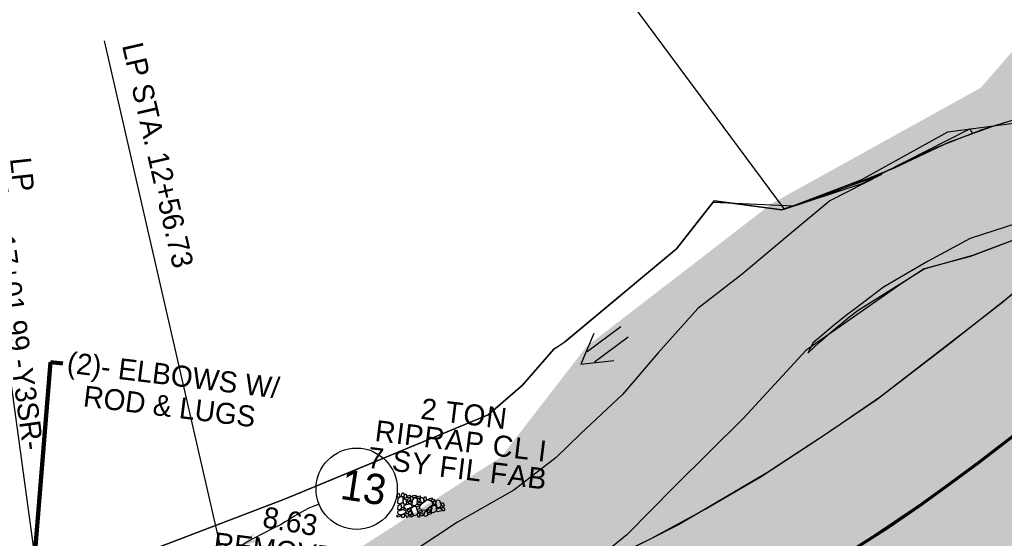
# Model space of a CAD drawing. Extents: x 1160024 to 2574774, y 200346 to 1150377.
# Tile 40 of 118: x 2482852 to 2483087, y 366112 to 366235. Entities that reach past the tile are written whole.
import ezdxf
from ezdxf.enums import TextEntityAlignment as Align

# ---------------------------------------------------------------- set-up
doc = ezdxf.new("R2010")
doc.units = 0
doc.header["$MEASUREMENT"] = 0
for name, color, linetype, lineweight in [('Exist Earthen Structure Ditch Cogo Point CELL', 5, 'Continuous', 13), ('Exist Plan Preparation Drainage Arrows Symbol CELL', 5, 'Continuous', 30), ('Exist Plan Preparation Drainage Notes Label', 31, 'Continuous', 30), ('Exist Plan Preparation Watershed Blue', 5, 'Continuous', 30), ('Prop Drainage Structure Pipe Elbow Label', 9, 'Continuous', 30), ('Prop Drainage Structure Pipe Removal Label', 9, 'Continuous', 30), ('Prop Erosion Rip Rap Pad at Outlet CELL', 9, 'Continuous', 30), ('Prop Plan Preparation Watershed Pre Construction', 131, 'Continuous', 30), ('Prop Vertical Profile Ditch Grade Median Label', 5, 'Continuous', 40)]:
    doc.layers.add(name, color=color, linetype=linetype, lineweight=lineweight)
doc.layers.add('Scratch_Level_6', color=30, linetype='Continuous', lineweight=0, plot=False)
doc.styles.add('Style-font000', font='font000.shx')
doc.styles.add('Style-GEOMETRICFUTURA_211_M_L', font='GEOMETRICFUTURA_211_M_L.shx')
doc.dimstyles.new('erosion_control', dxfattribs={"dimtxt": 4.99999, "dimasz": 9.99998, "dimexe": 2.499995, "dimexo": 2.499995, "dimgap": 2.499995, "dimtad": 0, "dimtih": 1, "dimtoh": 1, "dimzin": 3, "dimdsep": 46, "dimtxsty": 'Style-GEOMETRICFUTURA_211_M_L', "dimcen": 0.09, "dimaunit": 1, "dimadec": 4, "dimazin": 3, "dimtfac": 1, "dimtofl": 0, "dimtmove": 0, "dimatfit": 1, "dimfxl": 1, "dimtzin": 3, "dimlwd": 106, "dimarcsym": 0})

# ---------------------------------------------------------------- blocks, each defined once
blk = doc.blocks.new('PROP EROSION RIP RAP PAD AT OUTLET_6')
at = {"layer": 'Prop Erosion Rip Rap Pad at Outlet CELL', "flags": 128}
for points in [[(0, -0.3), (-0.21, -0.38), (-0.7, -0.61), (-0.9, -0.33), (-0.9, -0.14), (-0.3, 0.15), (0, 0), (0, -0.3)], [(1.01, -0.15), (0.79, -0.24), (0.26, -0.48), (0.11, -0.18), (0.1, 0.01), (0.66, 0.26), (1, 0.15), (1.01, -0.15)], [(-1.43, -2.98), (-1.65, -2.8), (-1.78, -2.31), (-1.55, -2.09), (-1.36, -2.09), (-1.14, -2.68), (-1.24, -2.9), (-1.43, -2.98)], [(-1.63, -1.06), (-1.23, -0.88), (-0.25, -0.55), (0.29, -1.03), (0.25, -1.56), (-0.94, -1.88), (-1.51, -1.59), (-1.63, -1.19)], [(-1.28, -1.96), (-1.05, -1.95), (-0.6, -1.94), (-0.48, -2.24), (-0.48, -2.43), (-1.08, -2.44), (-1.38, -2.23), (-1.28, -1.96)], [(-0.38, -1.94), (0.11, -1.81), (1.12, -1.79), (1.49, -2.46), (1.3, -2.88), (0.06, -2.83), (-0.35, -2.41), (-0.38, -1.94)], [(0.7, -1.76), (0.51, -1.46), (0.27, -0.88), (0.61, -0.45), (1.01, -0.44), (1.22, -1.34), (1.04, -1.64), (0.7, -1.76)], [(-2.33, -4.25), (-2.03, -4.16), (-1.54, -4.11), (-1.43, -4.45), (-1.49, -4.71), (-2.13, -4.65), (-2.35, -4.44), (-2.33, -4.25)], [(-2.2, -5.11), (-1.91, -4.89), (-1.24, -4.68), (-0.9, -4.98), (-0.9, -5.28), (-1.71, -5.6), (-2.1, -5.41), (-2.2, -5.11)], [(-1.74, -3.63), (-1.94, -3.4), (-2.06, -2.91), (-1.88, -2.69), (-1.65, -2.69), (-1.45, -3.31), (-1.55, -3.51), (-1.74, -3.63)], [(0.09, -5.75), (-0.63, -5.28), (-1.68, -3.89), (-1.18, -2.79), (-0.39, -2.54), (0.96, -4.23), (0.86, -5.2), (0.2, -5.88)], [(0.55, -3.7), (0.32, -3.53), (0.21, -3.04), (0.41, -2.8), (0.6, -2.84), (0.81, -3.4), (0.74, -3.59), (0.55, -3.7)], [(1.09, -3.95), (0.86, -3.73), (0.79, -3.25), (0.96, -3.01), (1.19, -3.01), (1.39, -3.65), (1.27, -3.84), (1.09, -3.95)], [(1.11, -3.98), (1.51, -3.85), (2.11, -3.84), (2.35, -4.35), (2.2, -4.66), (1.34, -4.59), (1.11, -4.26), (1.11, -3.98)], [(1.66, -3.81), (1.42, -3.64), (1.31, -3.15), (1.52, -2.91), (1.71, -2.95), (1.91, -3.51), (1.85, -3.7), (1.66, -3.81)], [(-2.39, -7.4), (-2.61, -7.23), (-2.74, -6.74), (-2.51, -6.51), (-2.33, -6.51), (-2.09, -7.1), (-2.2, -7.33), (-2.39, -7.4)], [(-2.2, -6.38), (-2.43, -6.2), (-2.55, -5.71), (-2.33, -5.49), (-2.14, -5.49), (-1.9, -6.08), (-2.01, -6.3), (-2.2, -6.38)], [(-2.04, -6.4), (-1.51, -6.29), (-0.5, -6.36), (-0.19, -6.96), (-0.35, -7.49), (-1.55, -7.41), (-2.09, -6.93), (-2.04, -6.4)], [(-1.05, -5.96), (-1.26, -6.08), (-1.75, -6.29), (-1.95, -5.96), (-1.95, -5.8), (-1.35, -5.56), (-1.16, -5.66), (-1.05, -5.96)], [(-0.69, -6.21), (-0.91, -6.05), (-1, -5.55), (-0.83, -5.33), (-0.6, -5.33), (-0.39, -5.91), (-0.5, -6.14), (-0.69, -6.21)], [(-0.19, -5.89), (0.11, -5.76), (0.52, -5.86), (0.72, -6.2), (0.61, -6.39), (0.01, -6.4), (-0.19, -6.08), (-0.19, -5.89)], [(2.1, -7.03), (1.64, -7.3), (0.55, -7.78), (-0.1, -7.08), (-0.11, -6.59), (1.3, -6.14), (2.01, -6.41), (2.22, -7.01)], [(1.22, -5.99), (1.02, -5.8), (0.94, -5.33), (1.12, -5.09), (1.35, -5.09), (1.52, -5.69), (1.41, -5.88), (1.22, -5.99)], [(2.5, -5.96), (2.31, -6.15), (1.9, -6.28), (1.6, -6.09), (1.59, -5.76), (2.19, -5.68), (2.49, -5.78), (2.5, -5.96)], [(1.99, -5.69), (1.76, -5.5), (1.65, -5.01), (1.85, -4.79), (2.04, -4.83), (2.25, -5.38), (2.17, -5.56), (1.99, -5.69)], [(-2.95, -8.95), (-2.65, -8.85), (-2.16, -8.8), (-2.05, -9.14), (-2.11, -9.4), (-2.75, -9.34), (-2.98, -9.13), (-2.95, -8.95)], [(-2.39, -8.78), (-2.59, -8.51), (-2.74, -8.03), (-2.51, -7.84), (-2.34, -7.84), (-2.09, -8.44), (-2.2, -8.66), (-2.39, -8.78)], [(-1.5, -7.7), (-1.71, -7.78), (-2.2, -7.89), (-2.43, -7.68), (-2.44, -7.53), (-1.95, -7.29), (-1.65, -7.4), (-1.54, -7.59)], [(-1.68, -8.8), (-1.75, -8.61), (-1.96, -8.13), (-1.66, -7.89), (-1.48, -7.89), (-1.24, -8.53), (-1.45, -8.69), (-1.68, -8.8)], [(-0.5, -9.34), (-0.84, -9.53), (-1.55, -9.66), (-1.85, -9.36), (-1.85, -9.06), (-1.04, -8.83), (-0.66, -8.93), (-0.5, -9.34)], [(-0.98, -8.48), (-1.21, -8.26), (-1.33, -7.78), (-1.1, -7.55), (-0.91, -7.58), (-0.71, -8.14), (-0.79, -8.36), (-0.98, -8.48)], [(0.14, -7.53), (0.32, -7.93), (0.65, -8.94), (0.17, -9.43), (-0.35, -9.44), (-0.64, -8.25), (-0.5, -7.64), (0.02, -7.56)], [(0.41, -10.16), (0.19, -9.98), (0.05, -9.49), (0.27, -9.26), (0.46, -9.26), (0.7, -9.86), (0.6, -10.09), (0.41, -10.16)], [(0.91, -8.69), (0.72, -8.53), (0.55, -7.99), (0.77, -7.76), (0.96, -7.8), (1.2, -8.39), (1.14, -8.58), (0.91, -8.69)], [(1.4, -9.03), (1.71, -9.43), (2.04, -10.4), (1.56, -10.94), (1.04, -10.83), (0.7, -9.64), (0.89, -9.19), (1.4, -8.95)], [(1.12, -7.78), (1.42, -7.65), (1.84, -7.75), (2.04, -8.09), (1.92, -8.28), (1.32, -8.29), (1.12, -7.96), (1.12, -7.78)], [(2.56, -8.7), (2.3, -8.93), (1.86, -9.01), (1.59, -8.84), (1.57, -8.54), (2.17, -8.45), (2.47, -8.51), (2.56, -8.7)], [(1.77, -9.44), (2.07, -9.33), (2.49, -9.43), (2.67, -9.76), (2.56, -9.95), (1.96, -9.96), (1.77, -9.63), (1.77, -9.44)], [(2.25, -8.09), (2.01, -7.91), (1.9, -7.43), (2.1, -7.19), (2.29, -7.23), (2.5, -7.78), (2.44, -7.96), (2.25, -8.09)], [(-3.26, -9.56), (-2.96, -9.48), (-2.48, -9.43), (-2.36, -9.76), (-2.43, -10.03), (-3.06, -9.96), (-3.29, -9.75), (-3.26, -9.56)], [(-3.1, -10.56), (-2.8, -10.48), (-2.31, -10.43), (-2.2, -10.76), (-2.26, -11.03), (-2.9, -10.96), (-3.13, -10.75), (-3.1, -10.56)], [(-2.44, -9.83), (-1.93, -9.74), (-0.95, -9.69), (-0.59, -10.39), (-0.8, -10.88), (-2, -10.83), (-2.43, -10.35), (-2.44, -9.83)], [(-0.48, -10.19), (-0.11, -10.11), (0.52, -10.1), (0.74, -10.63), (0.66, -10.91), (-0.28, -10.83), (-0.51, -10.53), (-0.48, -10.19)], [(2.26, -11.18), (2.02, -11), (1.91, -10.51), (2.12, -10.28), (2.31, -10.31), (2.52, -10.86), (2.45, -11.05), (2.26, -11.18)]]:
    blk.add_lwpolyline(points, dxfattribs=at)
blk = doc.blocks.new('EXIST PLAN PREPARATION DRAINAGE ARROWS SYMBOL_153')
at = {"layer": 'Exist Plan Preparation Drainage Arrows Symbol CELL'}
for p, q in [((-3.87, 1.5), (6.13, 1.5)), ((-3.87, -1.5), (6.13, -1.5))]:
    blk.add_line(p, q, dxfattribs=at)
at = {"layer": 'Exist Plan Preparation Drainage Arrows Symbol CELL', "flags": 128}
blk.add_lwpolyline([(0, 3.97), (-6.87, 0), (0, -3.97)], dxfattribs=at)
blk = doc.blocks.new('*U842')
at = {"layer": 'Exist Plan Preparation Drainage Notes Label'}
blk.add_circle((-2.02, 0), 1.993, dxfattribs=at)
blk.add_open_spline([(-0.139, -0.659), (0.524, -0.972), (1.25, -1.003), (1.947, -1.171), (2.636, -1.338), (3.314, -1.545), (4.014, -1.669)], degree=3, knots=[0, 0, 0, 0, 0.5025, 0.5025, 0.5025, 1, 1, 1, 1], dxfattribs=at)
blk.add_solid([(4.014, -1.669), (3.192, -1.207), (3.124, -1.722), (3.522, -1.565)], dxfattribs=at)

msp = doc.modelspace()

# ---------------------------------------------------------------- hatches: boundary and pattern name
at = {"layer": 'Scratch_Level_6'}
msp.add_hatch(color=256, dxfattribs=at).paths.add_polyline_path([(2483721.98, 365909.88), (2483546.8, 365927.24), (2483367.18, 365953.59), (2483252.8, 365967.27), (2483075.57, 365988.47), (2482885.08, 366011.26), (2482880.97, 366081.83), (2482929.15, 366106.71), (2482966.96, 366131.02), (2482987.28, 366157.32), (2483031.5, 366191.41), (2483081.26, 366218.97), (2483108.54, 366250.27), (2483220.18, 366344.4), (2483343.72, 366408.27), (2483468.57, 366411.46), (2483535.49, 366392), (2483613, 366363.43), (2483686.88, 366313.33), (2483728.72, 366244.73), (2483747.22, 366184.86), (2483747.07, 366108.25), (2483730.27, 365971.7)])

# ---------------------------------------------------------------- linework, layer by layer
at = {"layer": 'Exist Plan Preparation Watershed Blue', "color": 5, "linetype": 'Continuous', "lineweight": 70, "flags": 128}
msp.add_lwpolyline([(2483050.34, 366108.61), (2483059.12, 366114.15), (2483066.72, 366119.41), (2483072.81, 366123.78), (2483080.88, 366129.75), (2483089.89, 366136.66)], dxfattribs=at)
at = {"layer": 'Prop Plan Preparation Watershed Pre Construction', "color": 200, "flags": 128}
for points in [[(2483119.45, 366388.09), (2483081.83, 366365.96), (2483053.12, 366349.99), (2482994.75, 366347.18), (2482986.85, 366322.16), (2482986.85, 366322.16), (2482969.05, 366278.11), (2483034.39, 366190), (2483052.98, 366196.18), (2483078.63, 366209.19), (2483079.34, 366208.08), (2483084.66, 366210.01), (2483094.96, 366213.04)], [(2483119.45, 366388.09), (2483053.12, 366349.99), (2482994.75, 366347.18), (2482969.05, 366278.11), (2483034.39, 366190), (2483052.76, 366197.03), (2483073.46, 366208.46), (2483090.37, 366210.71)], [(2483094.96, 366213.04), (2483081.52, 366208.94), (2483070.99, 366204.82), (2483054.87, 366197.24), (2483033.83, 366189.85), (2483017.72, 366192), (2483008.69, 366180.59), (2482981.57, 366157.93), (2482979.46, 366156.64), (2482971.98, 366148.11), (2482963.79, 366141.05), (2482915.23, 366120.9), (2482855.43, 366098.16), (2482857.62, 366070.04), (2482803.18, 366064.2), (2482782.24, 366064.35), (2482760.68, 366065.92), (2482744, 366067.97), (2482710.59, 366053.57)], [(2482855.43, 366098.16), (2482915.23, 366120.9), (2482924.28, 366124.66), (2482963.79, 366141.05), (2482971.98, 366148.11), (2482979.46, 366156.64), (2482982.43, 366158.65), (2483008.69, 366180.59), (2483017.49, 366191.7), (2483036.64, 366190.84), (2483047.02, 366194.48), (2483060.57, 366199.8), (2483073.83, 366206.1), (2483084.66, 366210.01), (2483090.65, 366211.82)], [(2482855.43, 366098.16), (2482915.23, 366120.9), (2482963.79, 366141.05), (2482971.98, 366148.11), (2482979.46, 366156.64), (2482982.43, 366158.65), (2483008.69, 366180.59), (2483017.72, 366192), (2483033.83, 366189.85), (2483057.62, 366198.3), (2483045.29, 366192.02), (2483035.27, 366183.71), (2483024.35, 366174.57), (2483013.8, 366166.33), (2483004.31, 366155.81), (2482995.84, 366145.84), (2482985.82, 366136.46), (2482980.03, 366130.85), (2482969.94, 366123.09), (2482956.52, 366115.47), (2482940.73, 366105.05)], [(2483121.74, 366198.1), (2483086.46, 366167.78), (2483072.06, 366156.65), (2483057.37, 366145.29), (2483045.2, 366136.98), (2483030.44, 366127.24), (2483009.17, 366114.81), (2482994.42, 366107.35)], [(2483098.35, 366189.38), (2483078.77, 366183.05), (2483068.56, 366177.59), (2483058.08, 366171.43), (2483051.41, 366166.4), (2483049.25, 366164.78), (2483045.97, 366162.17), (2483041.32, 366158.21), (2483040.03, 366155.69), (2483042.83, 366158.31), (2483045.84, 366160.95), (2483050.02, 366164.45), (2483052.05, 366165.99), (2483067.81, 366175.8), (2483079.36, 366179.09), (2483094.28, 366184.64)], [(2483098.17, 366186.05), (2483078.79, 366178.72), (2483067.79, 366175.79), (2483062.28, 366172.28), (2483039.57, 366156.33), (2483024.7, 366140.23), (2483008.2, 366123.92), (2482996.91, 366112.41), (2482989.53, 366106.46)], [(2483102.1, 366146.42), (2483083.32, 366131.63), (2483070.28, 366121.97), (2483048.61, 366107.44), (2483033.54, 366098.03), (2483010.61, 366085.51), (2482994.62, 366077.82), (2482968.33, 366095.42), (2482988.5, 366104.64), (2483002.68, 366111.53), (2483015.56, 366118.54), (2483028.89, 366126.33), (2483042.37, 366135.11), (2483056.55, 366144.73), (2483074.02, 366158.17), (2483088.39, 366169.44)]]:
    msp.add_lwpolyline(points, dxfattribs=at)
at = {"layer": 'Prop Vertical Profile Ditch Grade Median Label', "lineweight": 30}
for p, q in [((2482872.23, 366230.16), (2482918.87, 366027.17)), ((2482843.31, 366197.11), (2482863.58, 366049.71))]:
    msp.add_line(p, q, dxfattribs=at)

# ---------------------------------------------------------------- block references
at = {"layer": 'Exist Plan Preparation Drainage Arrows Symbol CELL', "rotation": 36.53349548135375}
msp.add_blockref('EXIST PLAN PREPARATION DRAINAGE ARROWS SYMBOL_153', (2482991.4, 366157.2), dxfattribs=at)
at = {"layer": 'Exist Plan Preparation Drainage Notes Label', "xscale": 4.859999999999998, "yscale": 4.859999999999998, "zscale": 4.859999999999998, "rotation": 221.6478869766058}
msp.add_blockref('*U842', (2482925.1, 366116.88), dxfattribs=at)
at = {"layer": 'Prop Erosion Rip Rap Pad at Outlet CELL', "rotation": 270}
msp.add_blockref('PROP EROSION RIP RAP PAD AT OUTLET_6', (2482953.18, 366119.15), dxfattribs=at)

# ---------------------------------------------------------------- texts
at = {"layer": 'Exist Earthen Structure Ditch Cogo Point CELL', "style": 'Style-GEOMETRICFUTURA_211_M_L'}
msp.add_text('8.63', height=5, rotation=350.2385, dxfattribs=at).set_placement((2482910.61, 366119.23), align=Align.TOP_LEFT)
at = {"layer": 'Exist Plan Preparation Drainage Notes Label', "style": 'Style-font000'}
msp.add_text('13', height=7.2, rotation=351.288, dxfattribs=at).set_placement((2482928.3, 366121.03))
at = {"layer": 'Prop Drainage Structure Pipe Elbow Label', "insert": (2482888.27, 366146.72), "char_height": 5, "attachment_point": 5, "rotation": 353.0023, "line_spacing_factor": 0.9, "style": 'Style-GEOMETRICFUTURA_211_M_L'}
msp.add_mtext('\\pt90;(2)- ELBOWS W/\\PROD & LUGS', dxfattribs=at)
at = {"layer": 'Prop Drainage Structure Pipe Removal Label', "insert": (2482898.69, 366113.08), "char_height": 5, "attachment_point": 1, "rotation": 353.0023, "line_spacing_factor": 0.6, "style": 'Style-GEOMETRICFUTURA_211_M_L'}
msp.add_mtext('REMOVE DI', dxfattribs=at)
at = {"layer": 'Prop Erosion Rip Rap Pad at Outlet CELL', "insert": (2482957.34, 366134.76), "char_height": 5, "attachment_point": 5, "rotation": 353.0023, "line_spacing_factor": 0.786545, "style": 'Style-GEOMETRICFUTURA_211_M_L'}
msp.add_mtext('\\T1.055;2 TON\\PRIPRAP CL I\\P7 SY FIL FAB', dxfattribs=at)
at = {"layer": 'Prop Vertical Profile Ditch Grade Median Label', "lineweight": 30, "style": 'Style-GEOMETRICFUTURA_211_M_L'}
for s, rotation, p in [('LP STA. 12+56.73', 282.9412, (2482876.47, 366229.07)), ('LP', 276.1982, (2482849.77, 366202.1))]:
    msp.add_text(s, height=5, rotation=rotation, dxfattribs=at).set_placement(p)
msp.add_text('STA. 17+01.99 -Y3SR-', height=5, rotation=277.8185, dxfattribs=at).set_placement((2482848.53, 366200.94), align=Align.TOP_LEFT)

# ---------------------------------------------------------------- leaders
at = {"layer": 'Prop Drainage Structure Pipe Removal Label'}
msp.add_leader([(2482853.98, 366086.61), (2482859.46, 366153.61), (2482862.39, 366153.25)], dimstyle='erosion_control', override={"dimtxt": 5, "dimasz": 5, "dimgap": 0, "dimlwd": 65534}, dxfattribs=at)

doc.saveas('drawing.dxf')
